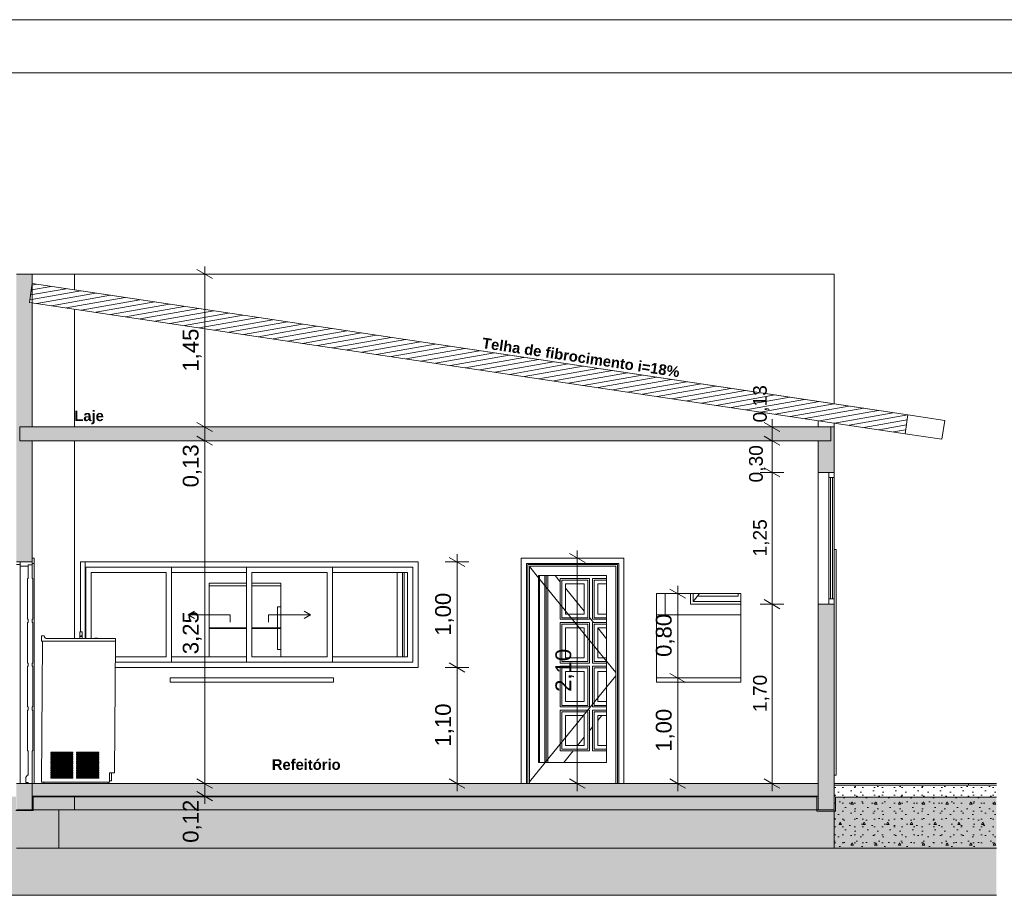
# Model space of a CAD drawing. Header units: millimetres. Extents: x 0 to 1357, y -1 to 841.
# Tile 31 of 43: x 413 to 600, y 675 to 841. Entities that reach past the tile are written whole.
import ezdxf
from ezdxf.xclip import XClip

# ---------------------------------------------------------------- set-up
doc = ezdxf.new("R2010")
doc.units = ezdxf.units.MM
doc.header["$MEASUREMENT"] = 0
doc.header["$XCLIPFRAME"] = 0
doc.linetypes.add('Wipeout_Contour', pattern=[1000, 0, -1000])
for name, color, linetype in [('Anotação - Geral.2D', 7, 'Continuous'), ('Cobertura.ARQ', 7, 'Continuous'), ('Cotas - Geral.2D', 7, 'Continuous'), ('Desenho 2D - Geral', 7, 'Continuous'), ('Desenho 2D - Geral.2D', 7, 'Continuous'), ('Interior - Mobiliário .ARQ', 7, 'Continuous'), ('Laje.ARQ', 7, 'Continuous'), ('Parede.ARQ', 7, 'Continuous')]:
    doc.layers.add(name, color=color, linetype=linetype)
doc.styles.add('GENERATED_STYLE_1', font='txt')
doc.styles.add('GENERATED_STYLE_2', font='txt')
pattern_1 = [(0, (-628.354, 696.1555), (0, 7.79423), [0.4875, -4.0125]), (0, (-626.104, 700.0526), (0, 7.79423), [0.4875, -4.0125]), (60, (-628.354, 696.1555), (-6.75, 3.897114), [0.4875, -4.0125]), (60, (-623.854, 696.1555), (-6.75, 3.897114), [0.4875, -4.0125]), (120, (-627.866, 696.1555), (6.75, 3.897114), [0.4875, -4.0125]), (120, (-623.366, 696.1555), (6.75, 3.897114), [0.4875, -4.0125]), (0, (-628.3538, 696.9055), (0, 1.5), [0, -1.5, 0, -2.25]), (45, (-627.6038, 696.9055), (-1.0606602, 1.0606602), [0, -1.125, 0, -1.875])]

# ---------------------------------------------------------------- blocks, each defined once
blk = doc.blocks.new('Desenho_7_7', base_point=(-628.35, 696.16))
at = {"layer": 'Parede.ARQ', "linetype": 'Continuous', "lineweight": 0}
for points in [[(412.7, 792.76), (412.7, 738.16), (415.7, 738.16), (415.7, 761.16), (413.32, 761.16), (413.32, 763.76), (415.7, 763.76), (415.7, 792.76)], [(564.71, 761.16), (564.71, 755.16), (567.71, 755.16), (567.71, 763.76), (567.12, 763.76), (567.12, 761.16)], [(564.71, 691.16), (567.71, 691.16), (567.71, 730.16), (564.71, 730.16)], [(412.7, 691.16), (415.7, 691.16), (415.7, 696.16), (412.7, 696.16)]]:
    blk.add_hatch(color=36, dxfattribs=at).paths.add_polyline_path(points)
at = {"layer": 'Cobertura.ARQ', "color": 8, "linetype": 'Continuous', "lineweight": 0}
blk.add_line((588.17, 761.44), (588.7, 765), dxfattribs=at)
at = {"layer": 'Cotas - Geral.2D', "color": 7, "linetype": 'Continuous', "lineweight": 0}
for p, q in [((449.88, 791.89), (446.88, 793.62)), ((448.38, 792.76), (448.38, 794.22)), ((450.63, 792.76), (446.13, 792.76)), ((558.2, 755.16), (553.7, 755.16)), ((554.45, 756.02), (557.45, 754.29)), ((555.95, 730.16), (555.95, 755.16)), ((496.23, 738.16), (496.23, 739.62)), ((520.53, 738.03), (517.53, 739.76)), ((519.03, 738.9), (519.03, 740.36)), ((498.48, 738.16), (493.98, 738.16)), ((497.73, 737.29), (494.73, 739.02)), ((496.23, 718.16), (496.23, 738.16)), ((521.28, 738.9), (516.78, 738.9)), ((540.32, 732.16), (535.82, 732.16)), ((539.57, 731.29), (536.57, 733.02)), ((538.07, 732.16), (538.07, 733.62)), ((538.07, 716.16), (538.07, 732.16)), ((558.2, 730.16), (553.7, 730.16)), ((554.45, 731.02), (557.45, 729.29)), ((494.73, 719.02), (497.73, 717.29)), ((498.48, 718.16), (493.98, 718.16)), ((536.57, 717.02), (539.57, 715.29)), ((540.32, 716.16), (535.82, 716.16))]:
    blk.add_line(p, q, dxfattribs=at)
at = {"layer": 'Desenho 2D - Geral', "color": 9, "linetype": 'Continuous', "lineweight": 0}
for p, q in [((415.85, 691.06), (412.6, 691.06)), ((68.63, 674.95), (598.48, 674.95))]:
    blk.add_line(p, q, dxfattribs=at)
at = {"layer": 'Interior - Mobiliário .ARQ', "color": 8, "linetype": 'Continuous', "lineweight": 0}
for p, q in [((449.2, 734.16), (456.34, 734.16)), ((449.2, 733.66), (449.2, 734.16)), ((449.2, 733.66), (456.34, 733.66)), ((449.2, 733.65), (449.2, 733.66)), ((457.34, 734.16), (462.8, 734.16)), ((457.34, 733.66), (462.8, 733.66)), ((462.8, 733.66), (462.8, 734.16)), ((462.8, 733.65), (462.8, 733.66)), ((456.34, 733.65), (449.2, 733.65)), ((449.2, 733.65), (449.2, 725.65)), ((462.8, 733.65), (457.34, 733.65)), ((462.8, 729.65), (462.8, 733.65)), ((462.8, 729.65), (462.2, 729.65)), ((462.2, 729.65), (462.2, 725.65)), ((462.8, 725.65), (462.8, 729.65)), ((424.73, 724.94), (424.73, 724.9)), ((424.73, 724.94), (425.18, 724.94)), ((424.73, 724.9), (424.73, 724.75)), ((424.73, 724.9), (425.18, 724.9)), ((424.73, 724.75), (424.73, 724.65)), ((424.73, 724.65), (424.73, 724.52)), ((424.73, 724.52), (424.73, 724.39)), ((424.73, 724.39), (424.73, 724.25)), ((425.18, 724.94), (425.18, 724.9)), ((425.18, 724.9), (425.18, 724.75)), ((425.18, 724.75), (425.18, 724.65)), ((425.18, 724.65), (425.18, 724.52)), ((425.18, 724.52), (425.18, 724.39)), ((425.18, 724.39), (425.18, 724.25)), ((449.2, 725.55), (449.2, 725.65)), ((449.2, 725.65), (456.34, 725.65)), ((456.34, 725.55), (449.2, 725.55)), ((449.2, 725.55), (449.2, 720.16)), ((457.34, 725.65), (462.2, 725.65)), ((462.2, 725.55), (457.34, 725.55)), ((462.2, 725.65), (462.8, 725.65)), ((462.8, 725.55), (462.2, 725.55)), ((462.2, 725.55), (462.2, 721.55)), ((462.8, 725.55), (462.8, 725.65)), ((462.8, 721.55), (462.8, 725.55)), ((417.96, 724.16), (417.45, 724.16)), ((417.45, 724.16), (417.45, 723.14)), ((417.45, 723.14), (431.45, 723.14)), ((417.98, 724.02), (417.96, 724.16)), ((417.96, 724.16), (417.96, 724.16)), ((418.03, 723.9), (417.98, 724.02)), ((418.11, 723.8), (418.03, 723.9)), ((418.21, 723.72), (418.11, 723.8)), ((418.34, 723.66), (418.21, 723.72)), ((418.47, 723.65), (418.34, 723.66)), ((418.47, 723.65), (431.45, 723.65)), ((424.73, 724.25), (424.73, 724.13)), ((424.73, 724.13), (424.73, 724.12)), ((424.73, 723.65), (424.73, 724.12)), ((424.73, 724.12), (424.75, 724.09)), ((424.75, 724.09), (424.79, 724.07)), ((424.79, 724.07), (424.85, 724.05)), ((424.85, 724.05), (424.92, 724.04)), ((424.87, 724.1), (424.92, 724.17)), ((424.87, 724.1), (424.87, 724.09)), ((424.87, 724.09), (424.87, 724.08)), ((424.87, 724.08), (424.89, 724.07)), ((424.89, 724.07), (424.91, 724.06)), ((424.92, 724.17), (424.91, 724.16)), ((424.91, 724.16), (424.92, 724.16)), ((424.91, 724.06), (424.94, 724.06)), ((424.94, 724.18), (424.92, 724.17)), ((424.92, 724.17), (424.92, 724.17)), ((424.92, 724.16), (424.92, 724.15)), ((424.92, 724.15), (424.94, 724.15)), ((424.92, 724.04), (425, 724.04)), ((424.95, 724.18), (424.94, 724.18)), ((424.94, 724.15), (424.95, 724.15)), ((424.94, 724.06), (424.97, 724.06)), ((424.97, 724.18), (424.95, 724.18)), ((424.95, 724.15), (424.97, 724.15)), ((424.98, 724.18), (424.97, 724.18)), ((424.97, 724.15), (424.98, 724.15)), ((424.97, 724.06), (425, 724.06)), ((424.99, 724.17), (424.98, 724.18)), ((424.98, 724.15), (424.99, 724.15)), ((425, 724.17), (424.99, 724.17)), ((424.99, 724.15), (425, 724.16)), ((425, 724.16), (425, 724.17)), ((425.04, 724.1), (425, 724.17)), ((425, 724.16), (425, 724.16)), ((425, 724.06), (425.03, 724.07)), ((425, 724.04), (425.07, 724.05)), ((425.03, 724.07), (425.04, 724.08)), ((425.05, 724.09), (425.04, 724.1)), ((425.04, 724.08), (425.05, 724.09)), ((425.07, 724.05), (425.13, 724.07)), ((425.13, 724.07), (425.17, 724.09)), ((425.17, 724.09), (425.18, 724.12)), ((425.18, 724.25), (425.18, 724.13)), ((425.18, 724.13), (425.18, 724.12)), ((425.18, 723.65), (425.18, 724.12)), ((427.57, 723.73), (427.58, 723.73)), ((427.57, 723.65), (427.57, 723.73)), ((427.58, 723.73), (427.6, 723.73)), ((427.6, 723.73), (427.64, 723.73)), ((427.64, 723.73), (427.7, 723.73)), ((427.7, 723.73), (427.76, 723.73)), ((427.76, 723.73), (427.82, 723.73)), ((427.82, 723.73), (427.89, 723.73)), ((427.89, 723.73), (427.95, 723.73)), ((427.95, 723.73), (428, 723.73)), ((428, 723.73), (428.04, 723.73)), ((428.04, 723.73), (428.07, 723.73)), ((428.07, 723.73), (428.08, 723.73)), ((428.08, 723.65), (428.08, 723.73)), ((431.28, 698.19), (431.45, 723.14)), ((431.45, 723.14), (431.45, 723.65)), ((462.2, 721.55), (462.8, 721.55)), ((462.8, 720.16), (462.8, 721.55)), ((423.4, 702.08), (419.2, 702.08)), ((419.2, 702.08), (419.2, 701.91)), ((423.4, 701.91), (423.4, 702.08)), ((428.3, 702.08), (424.1, 702.08)), ((424.1, 702.08), (424.1, 701.91)), ((428.3, 701.91), (428.3, 702.08)), ((419.2, 701.91), (423.4, 701.91)), ((423.4, 701.74), (419.2, 701.74)), ((419.2, 701.74), (419.2, 701.57)), ((419.2, 701.57), (423.4, 701.57)), ((423.4, 701.4), (419.2, 701.4)), ((419.2, 701.4), (419.2, 701.24)), ((419.2, 701.24), (423.4, 701.24)), ((423.4, 701.07), (419.2, 701.07)), ((419.2, 701.07), (419.2, 700.9)), ((419.2, 700.9), (423.4, 700.9)), ((423.4, 700.73), (419.2, 700.73)), ((419.2, 700.73), (419.2, 700.56)), ((419.2, 700.56), (423.4, 700.56)), ((423.4, 700.39), (419.2, 700.39)), ((419.2, 700.39), (419.2, 700.22)), ((419.2, 700.22), (423.4, 700.22)), ((423.4, 700.05), (419.2, 700.05)), ((419.2, 700.05), (419.2, 699.88)), ((423.4, 701.57), (423.4, 701.74)), ((423.4, 701.24), (423.4, 701.4)), ((423.4, 700.9), (423.4, 701.07)), ((423.4, 700.56), (423.4, 700.73)), ((423.4, 700.22), (423.4, 700.39)), ((423.4, 699.88), (423.4, 700.05)), ((424.1, 701.91), (428.3, 701.91)), ((428.3, 701.74), (424.1, 701.74)), ((424.1, 701.74), (424.1, 701.57)), ((424.1, 701.57), (428.3, 701.57)), ((428.3, 701.4), (424.1, 701.4)), ((424.1, 701.4), (424.1, 701.24)), ((424.1, 701.24), (428.3, 701.24)), ((428.3, 701.07), (424.1, 701.07)), ((424.1, 701.07), (424.1, 700.9)), ((424.1, 700.9), (428.3, 700.9)), ((428.3, 700.73), (424.1, 700.73)), ((424.1, 700.73), (424.1, 700.56)), ((424.1, 700.56), (428.3, 700.56)), ((428.3, 700.39), (424.1, 700.39)), ((424.1, 700.39), (424.1, 700.22)), ((424.1, 700.22), (428.3, 700.22)), ((428.3, 700.05), (424.1, 700.05)), ((424.1, 700.05), (424.1, 699.88)), ((428.3, 701.57), (428.3, 701.74)), ((428.3, 701.24), (428.3, 701.4)), ((428.3, 700.9), (428.3, 701.07)), ((428.3, 700.56), (428.3, 700.73)), ((428.3, 700.22), (428.3, 700.39)), ((428.3, 699.88), (428.3, 700.05)), ((419.2, 699.88), (423.4, 699.88)), ((423.4, 699.71), (419.2, 699.71)), ((419.2, 699.71), (419.2, 699.54)), ((419.2, 699.54), (423.4, 699.54)), ((423.4, 699.37), (419.2, 699.37)), ((419.2, 699.37), (419.2, 699.2)), ((419.2, 699.2), (423.4, 699.2)), ((423.4, 699.03), (419.2, 699.03)), ((419.2, 699.03), (419.2, 698.86)), ((419.2, 698.86), (423.4, 698.86)), ((423.4, 698.7), (419.2, 698.7)), ((419.2, 698.7), (419.2, 698.53)), ((419.2, 698.53), (423.4, 698.53)), ((423.4, 698.36), (419.2, 698.36)), ((419.2, 698.36), (419.2, 698.19)), ((419.2, 698.19), (423.4, 698.19)), ((423.4, 699.54), (423.4, 699.71)), ((423.4, 699.2), (423.4, 699.37)), ((423.4, 698.86), (423.4, 699.03)), ((423.4, 698.53), (423.4, 698.7)), ((423.4, 698.19), (423.4, 698.36)), ((424.1, 699.88), (428.3, 699.88)), ((428.3, 699.71), (424.1, 699.71)), ((424.1, 699.71), (424.1, 699.54)), ((424.1, 699.54), (428.3, 699.54)), ((428.3, 699.37), (424.1, 699.37)), ((424.1, 699.37), (424.1, 699.2)), ((424.1, 699.2), (428.3, 699.2)), ((428.3, 699.03), (424.1, 699.03)), ((424.1, 699.03), (424.1, 698.86)), ((424.1, 698.86), (428.3, 698.86)), ((428.3, 698.7), (424.1, 698.7)), ((424.1, 698.7), (424.1, 698.53)), ((424.1, 698.53), (428.3, 698.53)), ((428.3, 698.36), (424.1, 698.36)), ((424.1, 698.36), (424.1, 698.19)), ((424.1, 698.19), (428.3, 698.19)), ((428.3, 699.54), (428.3, 699.71)), ((428.3, 699.2), (428.3, 699.37)), ((428.3, 698.86), (428.3, 699.03)), ((428.3, 698.53), (428.3, 698.7)), ((428.3, 698.19), (428.3, 698.36)), ((430.35, 698.19), (431.28, 698.19)), ((423.4, 698.02), (419.2, 698.02)), ((419.2, 698.02), (419.2, 697.85)), ((419.2, 697.85), (423.4, 697.85)), ((423.4, 697.68), (419.2, 697.68)), ((419.2, 697.68), (419.2, 697.51)), ((419.2, 697.51), (423.4, 697.51)), ((423.4, 697.34), (419.2, 697.34)), ((419.2, 697.34), (419.2, 697.17)), ((419.2, 697.17), (423.4, 697.17)), ((423.4, 697.85), (423.4, 698.02)), ((423.4, 697.51), (423.4, 697.68)), ((423.4, 697.17), (423.4, 697.34)), ((428.3, 698.02), (424.1, 698.02)), ((424.1, 698.02), (424.1, 697.85)), ((424.1, 697.85), (428.3, 697.85)), ((428.3, 697.68), (424.1, 697.68)), ((424.1, 697.68), (424.1, 697.51)), ((424.1, 697.51), (428.3, 697.51)), ((428.3, 697.34), (424.1, 697.34)), ((424.1, 697.34), (424.1, 697.17)), ((424.1, 697.17), (428.3, 697.17)), ((428.3, 697.85), (428.3, 698.02)), ((428.3, 697.51), (428.3, 697.68)), ((428.3, 697.17), (428.3, 697.34))]:
    blk.add_line(p, q, dxfattribs=at)
at = {"layer": 'Laje.ARQ', "color": 8, "linetype": 'Continuous', "lineweight": 0}
for p, q in [((441.84, 716.16), (472.78, 716.16)), ((441.84, 715.36), (441.84, 716.16)), ((441.84, 715.36), (472.78, 715.36)), ((472.78, 715.36), (472.78, 716.16)), ((534.06, 716.16), (550.06, 716.16)), ((534.06, 715.36), (534.06, 716.16)), ((534.06, 715.36), (550.06, 715.36)), ((550.06, 715.36), (550.06, 716.16)), ((420.7, 683.86), (420.7, 691.16)), ((412.7, 683.86), (420.7, 683.86))]:
    blk.add_line(p, q, dxfattribs=at)
at = {"layer": 'Parede.ARQ', "color": 7, "linetype": 'Continuous', "lineweight": 0}
for p, q in [((415.7, 792.76), (412.7, 792.76)), ((566.71, 755.16), (564.71, 755.16)), ((566.71, 755.16), (566.71, 754.16)), ((567.71, 755.16), (566.71, 755.16)), ((567.71, 755.16), (567.71, 754.16)), ((567.71, 754.16), (566.71, 754.16)), ((567.01, 754.16), (567.01, 731.16)), ((567.41, 731.16), (567.41, 754.16)), ((413.4, 738.16), (412.7, 738.16)), ((413.4, 737.66), (412.7, 737.66)), ((415.7, 738.16), (413.4, 738.16)), ((414.9, 737.6), (414.9, 737.36)), ((415.7, 737.6), (414.9, 737.6)), ((416.08, 738.9), (415.7, 738.9)), ((416.08, 737.9), (415.7, 737.9)), ((415.7, 737.6), (415.7, 735)), ((416.08, 738.9), (416.08, 737.9)), ((414.9, 737.36), (413.4, 737.36)), ((414.9, 737.36), (414.9, 735)), ((414.8, 735), (414.8, 727.29)), ((414.9, 735), (414.8, 735)), ((415.8, 735), (415.7, 735)), ((415.8, 735), (415.8, 727.29)), ((566.71, 730.16), (564.71, 730.16)), ((566.71, 731.16), (566.71, 730.16)), ((567.71, 731.16), (566.71, 731.16)), ((567.71, 730.16), (566.71, 730.16)), ((567.71, 731.16), (567.71, 730.16)), ((414.9, 727.29), (414.8, 727.29)), ((414.8, 726.69), (414.8, 718.98)), ((414.9, 726.69), (414.8, 726.69)), ((414.9, 727.29), (414.9, 726.69)), ((415.7, 727.29), (415.7, 726.69)), ((415.8, 727.29), (415.7, 727.29)), ((415.8, 726.69), (415.7, 726.69)), ((415.8, 726.69), (415.8, 718.98)), ((414.9, 718.98), (414.8, 718.98)), ((414.9, 718.98), (414.9, 718.38)), ((415.7, 718.98), (415.7, 718.38)), ((415.8, 718.98), (415.7, 718.98)), ((414.8, 718.38), (414.8, 710.67)), ((414.9, 718.38), (414.8, 718.38)), ((415.8, 718.38), (415.7, 718.38)), ((415.8, 718.38), (415.8, 710.67)), ((414.9, 710.67), (414.8, 710.67)), ((414.8, 710.07), (414.8, 702.36)), ((414.9, 710.07), (414.8, 710.07)), ((414.9, 710.67), (414.9, 710.07)), ((415.7, 710.67), (415.7, 710.07)), ((415.8, 710.67), (415.7, 710.67)), ((415.8, 710.07), (415.7, 710.07)), ((415.8, 710.07), (415.8, 702.36)), ((414.9, 702.36), (414.8, 702.36)), ((414.9, 702.36), (414.9, 697.76)), ((415.8, 702.36), (415.7, 702.36)), ((414.8, 697.76), (414.5, 697.36)), ((414.5, 697.36), (414.5, 696.36)), ((414.9, 697.76), (414.8, 697.76)), ((415.7, 691.16), (412.7, 691.16))]:
    blk.add_line(p, q, dxfattribs=at)
at = {"layer": 'Parede.ARQ', "color": 8, "linetype": 'Continuous', "lineweight": 0}
for p, q in [((415.7, 792.76), (420.7, 792.76)), ((420.7, 792.76), (423.7, 792.76)), ((423.7, 792.76), (567.71, 792.76)), ((564.71, 730.16), (564.71, 755.16)), ((566.71, 731.16), (566.71, 754.16)), ((567.71, 731.16), (567.71, 754.16)), ((568.09, 740.5), (567.71, 740.5)), ((568.09, 697.76), (568.09, 740.5)), ((415.7, 737.6), (415.7, 735)), ((488.84, 738.16), (424.84, 738.16)), ((424.84, 738.16), (424.84, 737.16)), ((425.7, 738.16), (425.7, 723.65)), ((488.84, 737.16), (488.84, 738.16)), ((508.4, 738.9), (527.88, 738.9)), ((526.88, 737.9), (509.4, 737.9)), ((526.64, 737.66), (509.64, 737.66)), ((413.4, 737.36), (413.4, 696.16)), ((414.9, 737.25), (414.9, 735)), ((424.84, 737.16), (424.84, 724.94)), ((425.84, 737.16), (425.84, 736.16)), ((442.09, 737.16), (425.84, 737.16)), ((425.84, 736.16), (425.84, 723.65)), ((426.84, 723.65), (426.84, 736.16)), ((426.84, 736.16), (441.09, 736.16)), ((441.09, 736.16), (441.09, 720.16)), ((442.09, 736.16), (442.09, 737.16)), ((442.09, 737.16), (456.34, 737.16)), ((442.09, 720.16), (442.09, 736.16)), ((442.09, 736.16), (456.34, 736.16)), ((456.34, 737.16), (456.34, 736.16)), ((472.59, 737.16), (456.34, 737.16)), ((456.34, 736.16), (456.34, 720.16)), ((457.34, 720.16), (457.34, 736.16)), ((457.34, 736.16), (471.59, 736.16)), ((471.59, 736.16), (471.59, 720.16)), ((472.59, 736.16), (472.59, 737.16)), ((472.59, 737.16), (487.84, 737.16)), ((472.59, 720.16), (472.59, 736.16)), ((472.59, 736.16), (486.84, 736.16)), ((484.9, 736.16), (484.9, 720.16)), ((485.9, 720.16), (485.9, 736.16)), ((486.2, 720.16), (486.2, 736.16)), ((486.84, 736.16), (486.84, 720.16)), ((487.84, 737.16), (487.84, 719.16)), ((488.84, 719.16), (488.84, 737.16)), ((526.34, 737.36), (509.94, 737.36)), ((509.94, 737.3), (511.7, 735.14)), ((511.7, 700.16), (511.7, 735.6)), ((511.7, 735.6), (524.58, 735.6)), ((511.89, 700.16), (511.89, 735.6)), ((512.89, 735.6), (512.89, 700.16)), ((513.13, 735.6), (513.13, 700.16)), ((513.43, 735.6), (513.43, 700.16)), ((514.82, 735.6), (515.79, 734.4)), ((524.58, 735.6), (524.58, 700.16)), ((511.7, 735.14), (524.58, 719.33)), ((521.33, 735), (515.79, 735)), ((515.79, 735), (515.79, 727.29)), ((516.09, 727.59), (516.09, 734.7)), ((516.09, 734.7), (521.03, 734.7)), ((516.79, 728.29), (516.79, 734)), ((516.79, 734), (520.33, 734)), ((520.33, 734), (520.33, 728.29)), ((521.03, 734.7), (521.03, 727.59)), ((521.33, 727.29), (521.33, 735)), ((524.58, 735), (521.93, 735)), ((521.93, 735), (521.93, 727.29)), ((522.23, 727.59), (522.23, 734.7)), ((522.23, 734.7), (524.58, 734.7)), ((522.93, 728.29), (522.93, 734)), ((522.93, 734), (524.58, 734)), ((516.79, 733.18), (520.33, 728.83)), ((534.06, 732.16), (550.06, 732.16)), ((534.06, 716.16), (534.06, 732.16)), ((535.7, 732.16), (535.7, 728.16)), ((540.52, 731.16), (540.52, 732.16)), ((541.02, 731.66), (541.02, 732.16)), ((541.02, 730.66), (542.02, 731.92)), ((542.02, 732.16), (542.02, 731.66)), ((542.02, 731.92), (542.21, 732.16)), ((549.52, 731.66), (549.52, 732.16)), ((550.06, 732.16), (550.06, 716.16)), ((540.52, 730.16), (540.52, 731.16)), ((550.06, 730.16), (540.52, 730.16)), ((541.02, 730.66), (541.02, 731.66)), ((550.06, 730.66), (541.02, 730.66)), ((542.02, 731.66), (549.52, 731.66)), ((445.22, 728.16), (446.43, 728.86)), ((453.22, 728.16), (445.22, 728.16)), ((445.22, 728.16), (446.43, 727.46)), ((453.22, 728.16), (453.22, 726.76)), ((460.47, 728.16), (468.47, 728.16)), ((460.47, 728.16), (460.47, 726.76)), ((468.47, 728.16), (467.25, 728.86)), ((468.47, 728.16), (467.25, 727.46)), ((520.33, 728.29), (516.79, 728.29)), ((524.58, 728.29), (522.93, 728.29)), ((534.06, 728.16), (550.06, 728.16)), ((414.9, 727.29), (414.9, 726.69)), ((415.7, 727.29), (415.7, 726.69)), ((515.79, 727.29), (521.33, 727.29)), ((521.33, 726.69), (515.79, 726.69)), ((515.79, 726.69), (515.79, 718.98)), ((521.03, 727.59), (516.09, 727.59)), ((516.09, 719.28), (516.09, 726.39)), ((516.09, 726.39), (521.03, 726.39)), ((521.03, 726.39), (521.03, 719.28)), ((521.33, 727.6), (522.08, 726.69)), ((521.33, 718.98), (521.33, 726.69)), ((521.93, 727.29), (524.58, 727.29)), ((524.58, 726.69), (521.93, 726.69)), ((521.93, 726.69), (521.93, 718.98)), ((524.58, 727.59), (522.23, 727.59)), ((522.23, 719.28), (522.23, 726.39)), ((522.23, 726.39), (524.58, 726.39)), ((516.79, 719.98), (516.79, 725.69)), ((516.79, 725.69), (520.33, 725.69)), ((520.33, 725.69), (520.33, 719.98)), ((522.93, 719.98), (522.93, 725.69)), ((522.93, 725.69), (524.58, 725.69)), ((522.93, 725.64), (524.58, 723.61)), ((414.9, 718.98), (414.9, 718.38)), ((415.7, 718.98), (415.7, 718.38)), ((431.42, 719.16), (442.09, 719.16)), ((441.09, 720.16), (431.43, 720.16)), ((442.09, 719.16), (442.09, 720.16)), ((456.34, 720.16), (442.09, 720.16)), ((456.34, 719.16), (442.09, 719.16)), ((456.34, 720.16), (456.34, 719.16)), ((456.34, 719.16), (472.59, 719.16)), ((471.59, 720.16), (457.34, 720.16)), ((472.59, 719.16), (472.59, 720.16)), ((486.84, 720.16), (472.59, 720.16)), ((487.84, 719.16), (472.59, 719.16)), ((488.84, 718.16), (488.84, 719.16)), ((515.79, 718.98), (521.33, 718.98)), ((521.03, 719.28), (516.09, 719.28)), ((520.33, 719.98), (516.79, 719.98)), ((521.93, 718.98), (524.58, 718.98)), ((524.58, 719.28), (522.23, 719.28)), ((524.58, 719.98), (522.93, 719.98)), ((524.58, 719.33), (526.34, 717.17)), ((431.42, 718.16), (488.84, 718.16)), ((521.33, 718.38), (515.79, 718.38)), ((515.79, 718.38), (515.79, 710.67)), ((516.09, 710.97), (516.09, 718.08)), ((516.09, 718.08), (521.03, 718.08)), ((516.79, 711.67), (516.79, 717.38)), ((516.79, 717.38), (520.33, 717.38)), ((520.33, 717.38), (520.33, 711.67)), ((521.03, 718.08), (521.03, 710.97)), ((521.33, 710.67), (521.33, 718.38)), ((524.58, 718.38), (521.93, 718.38)), ((521.93, 718.38), (521.93, 710.67)), ((522.23, 710.97), (522.23, 718.08)), ((522.23, 718.08), (524.58, 718.08)), ((522.93, 711.67), (522.93, 717.38)), ((522.93, 717.38), (524.58, 717.38)), ((524.58, 714.42), (526.34, 716.58)), ((512.96, 700.16), (524.58, 714.42)), ((520.33, 711.67), (516.79, 711.67)), ((524.58, 711.67), (522.93, 711.67)), ((414.9, 710.07), (414.9, 710.67)), ((415.7, 710.07), (415.7, 710.67)), ((515.79, 710.67), (521.33, 710.67)), ((521.33, 710.07), (515.79, 710.07)), ((515.79, 710.07), (515.79, 702.36)), ((521.03, 710.97), (516.09, 710.97)), ((516.09, 702.66), (516.09, 709.77)), ((516.09, 709.77), (521.03, 709.77)), ((521.03, 709.77), (521.03, 702.66)), ((521.33, 702.36), (521.33, 710.07)), ((521.93, 710.67), (524.58, 710.67)), ((524.58, 710.07), (521.93, 710.07)), ((521.93, 710.07), (521.93, 702.36)), ((524.58, 710.97), (522.23, 710.97)), ((522.23, 702.66), (522.23, 709.77)), ((522.23, 709.77), (524.58, 709.77)), ((524.52, 710.07), (524.58, 710.14)), ((516.79, 703.36), (516.79, 709.07)), ((516.79, 709.07), (520.33, 709.07)), ((520.33, 709.07), (520.33, 703.36)), ((522.93, 708.11), (523.71, 709.07)), ((522.93, 703.36), (522.93, 709.07)), ((522.93, 709.07), (524.58, 709.07)), ((521.33, 706.15), (521.93, 706.88)), ((519.06, 703.36), (520.33, 704.92)), ((414.9, 697.76), (414.9, 702.36)), ((515.79, 702.36), (521.33, 702.36)), ((521.03, 702.66), (516.09, 702.66)), ((516.45, 700.16), (518.24, 702.36)), ((520.33, 703.36), (516.79, 703.36)), ((521.93, 702.36), (524.58, 702.36)), ((524.58, 702.66), (522.23, 702.66)), ((524.58, 703.36), (522.93, 703.36)), ((524.58, 700.16), (511.7, 700.16)), ((568.09, 697.76), (567.71, 697.76)), ((415.7, 691.16), (420.7, 691.16)), ((423.7, 691.16), (420.7, 691.16)), ((423.7, 691.16), (425.7, 691.16)), ((425.7, 691.16), (564.71, 691.16))]:
    blk.add_line(p, q, dxfattribs=at)
at = {"layer": 'Parede.ARQ', "color": 7, "linetype": 'Continuous', "lineweight": 0, "flags": 128}
for points in [[(413.4, 738.16), (413.4, 737.66), (413.4, 737.36)], [(415.7, 738.16), (415.7, 737.9), (415.7, 737.6)]]:
    blk.add_lwpolyline(points, dxfattribs=at)
at = {"layer": 'Anotação - Geral.2D', "color": 7, "linetype": 'Continuous', "lineweight": 0, "insert": (467.63, 700.74), "char_height": 2, "attachment_point": 2, "style": 'GENERATED_STYLE_2'}
blk.add_mtext('\\A1;{\\pqc;\\fArial|b1|i0|c0|p38;Refeitório}', dxfattribs=at)
at = {"layer": 'Cotas - Geral.2D', "color": 7, "linetype": 'Continuous', "lineweight": 0, "attachment_point": 7, "rotation": 90, "style": 'GENERATED_STYLE_1'}
for s, insert, char_height, width in [('\\A1;{\\pql;\\fArial|b0|i0|c0|p38;0,13}', (447.78, 752.31), 3, 7.9817), ('\\A1;{\\pql;\\fArial|b0|i0|c0|p38;0,30}', (554.68, 753.24), 2.6, 6.9175), ('\\A1;{\\pql;\\fArial|b0|i0|c0|p38;1,25}', (555.43, 739.2), 2.6, 6.9175), ('\\A1;{\\pql;\\fArial|b0|i0|c0|p38;1,00}', (495.63, 724.16), 3, 7.9817), ('\\A1;{\\pql;\\fArial|b0|i0|c0|p38;3,25}', (447.78, 720.67), 3, 7.9817), ('\\A1;{\\pql;\\fArial|b0|i0|c0|p38;0,80}', (537.47, 720.16), 3, 7.9817), ('\\A1;{\\pql;\\fArial|b0|i0|c0|p38;2,10}', (518.43, 713.53), 3, 7.9817), ('\\A1;{\\pql;\\fArial|b0|i0|c0|p38;1,70}', (555.43, 709.7), 2.6, 6.9175), ('\\A1;{\\pql;\\fArial|b0|i0|c0|p38;1,10}', (495.63, 703.16), 3, 7.9817), ('\\A1;{\\pql;\\fArial|b0|i0|c0|p38;1,00}', (537.47, 702.16), 3, 7.9817), ('\\A1;{\\pql;\\fArial|b0|i0|c0|p38;0,12}', (447.78, 684.91), 3, 7.9817)]:
    blk.add_mtext(s, dxfattribs=dict(at, insert=insert, char_height=char_height, width=width))
at = {"color": 254, "linetype": 'Wipeout_Contour', "lineweight": 0, "ltscale": 3634.963527}
blk.add_wipeout([(413.32, 761.16), (567.12, 761.16), (567.12, 763.76), (413.32, 763.76)], dxfattribs=at).dxf.layer = 'Laje.ARQ'
at = {"color": 254, "linetype": 'Wipeout_Contour', "lineweight": 0, "ltscale": 3410.441503}
blk.add_wipeout([(564.71, 693.76), (564.71, 696.16), (415.7, 696.16), (415.7, 693.76)], dxfattribs=at).dxf.layer = 'Laje.ARQ'
at = {"color": 254, "linetype": 'Wipeout_Contour', "lineweight": 0, "ltscale": 3613.406591}
blk.add_wipeout([(567.71, 683.86), (598.48, 683.86), (598.48, 695.86), (567.71, 695.86)], dxfattribs=at).dxf.layer = 'Laje.ARQ'
at = {"layer": 'Desenho 2D - Geral', "linetype": 'Continuous', "lineweight": 0}
h = blk.add_hatch(dxfattribs=at)
h.set_pattern_fill('Terra_0007', color=52, style=0, pattern_type=2)
h.set_pattern_definition([(45, (-628.354, 696.1555), (-2.757716, 2.757716), []), (45, (-629.273, 697.075), (-5.515433, 5.515433), []), (45, (-630.192, 697.994), (-5.515433, 5.515433), []), (135, (-631.1115, 698.9132), (0.9192388, 0.9192388), [3.9, -3.9])])
h.paths.add_polyline_path([(42.65, 674.95), (68.63, 674.95), (598.48, 674.95), (598.48, 693.56), (567.95, 693.56), (567.95, 690.89), (564.47, 690.89), (564.47, 693.62), (415.85, 693.62), (415.85, 691.06), (412.6, 691.06), (412.6, 693.65), (222.78, 693.65), (222.78, 691.06), (219.61, 691.06), (219.61, 693.7), (71.94, 693.7), (71.94, 691.06), (68.83, 691.06), (68.83, 693.71), (42.65, 693.71)])
at = {"layer": 'Laje.ARQ', "linetype": 'Continuous', "lineweight": 0}
h = blk.add_hatch(dxfattribs=at)
h.set_pattern_fill('Concreto_Celular_0007', color=83, style=0, pattern_type=2)
h.set_pattern_definition(pattern_1)
h.paths.add_polyline_path([(413.32, 761.16), (567.12, 761.16), (567.12, 763.76), (413.32, 763.76)])
h = blk.add_hatch(dxfattribs=at)
h.set_pattern_fill('Concreto_Celular_0007', color=83, style=0, pattern_type=2)
h.set_pattern_definition(pattern_1)
h.paths.add_polyline_path([(564.71, 693.76), (564.71, 696.16), (415.7, 696.16), (415.7, 693.76)])
h = blk.add_hatch(dxfattribs=at)
h.set_pattern_fill('Concreto_Celular_0007', color=83, style=0, pattern_type=2)
h.set_pattern_definition(pattern_1)
h.paths.add_polyline_path([(567.71, 683.86), (598.48, 683.86), (598.48, 695.86), (567.71, 695.86)])
at = {"layer": 'Cobertura.ARQ', "color": 8, "linetype": 'Continuous', "lineweight": 0}
for p in [(567.71, 696.17), (593.21, 695.86)]:
    blk.add_line(p, (593.21, 696.17), dxfattribs=at)
at = {"layer": 'Cotas - Geral.2D', "color": 7, "linetype": 'Continuous', "lineweight": 0}
for p, q in [((450.63, 761.16), (446.13, 761.16)), ((448.38, 696.16), (448.38, 761.16)), ((558.2, 761.16), (553.7, 761.16)), ((555.95, 755.16), (555.95, 761.16)), ((519.03, 696.16), (519.03, 738.9)), ((555.95, 696.16), (555.95, 730.16)), ((496.23, 696.16), (496.23, 718.16)), ((538.07, 696.16), (538.07, 716.16)), ((446.88, 697.02), (449.88, 695.29)), ((494.73, 697.02), (497.73, 695.29)), ((517.53, 697.02), (520.53, 695.29)), ((536.57, 697.02), (539.57, 695.29)), ((554.45, 697.02), (557.45, 695.29)), ((450.63, 696.16), (446.13, 696.16)), ((446.88, 694.62), (449.88, 692.89)), ((448.38, 693.76), (448.38, 696.16)), ((498.48, 696.16), (493.98, 696.16)), ((496.23, 694.69), (496.23, 696.16)), ((521.28, 696.16), (516.78, 696.16)), ((519.03, 694.69), (519.03, 696.16)), ((540.32, 696.16), (535.82, 696.16)), ((538.07, 694.69), (538.07, 696.16)), ((558.2, 696.16), (553.7, 696.16)), ((555.95, 694.69), (555.95, 696.16)), ((450.63, 693.76), (446.13, 693.76)), ((448.38, 692.29), (448.38, 693.76))]:
    blk.add_line(p, q, dxfattribs=at)
at = {"layer": 'Desenho 2D - Geral', "color": 9, "linetype": 'Continuous', "lineweight": 0}
for p, q in [((564.47, 693.62), (415.85, 693.62)), ((415.85, 693.62), (415.85, 691.06)), ((564.47, 690.89), (564.47, 693.62)), ((598.48, 693.56), (567.95, 693.56)), ((567.95, 693.56), (567.95, 690.89)), ((567.95, 690.89), (564.47, 690.89))]:
    blk.add_line(p, q, dxfattribs=at)
at = {"layer": 'Interior - Mobiliário .ARQ', "color": 8, "linetype": 'Continuous', "lineweight": 0}
for p, q in [((417.62, 723.14), (417.45, 696.41)), ((430.35, 696.41), (430.35, 698.19)), ((430.7, 696.66), (430.7, 698.19)), ((417.45, 696.41), (430.35, 696.41)), ((417.87, 696.41), (417.87, 696.16)), ((430.09, 696.16), (430.09, 696.41)), ((430.35, 696.66), (430.7, 696.66))]:
    blk.add_line(p, q, dxfattribs=at)
at = {"layer": 'Laje.ARQ', "color": 7, "linetype": 'Continuous', "lineweight": 0}
for p, q in [((415.7, 761.16), (413.32, 761.16)), ((564.71, 761.16), (415.7, 761.16)), ((567.12, 761.16), (564.71, 761.16)), ((564.71, 696.16), (415.7, 696.16)), ((598.48, 695.86), (567.71, 695.86)), ((564.71, 693.76), (415.7, 693.76)), ((567.71, 691.16), (567.71, 683.86)), ((598.48, 683.86), (567.71, 683.86))]:
    blk.add_line(p, q, dxfattribs=at)
at = {"layer": 'Laje.ARQ', "color": 8, "linetype": 'Continuous', "lineweight": 0}
for p, q in [((593.21, 696.16), (598.48, 696.16)), ((420.7, 683.86), (567.71, 683.86))]:
    blk.add_line(p, q, dxfattribs=at)
at = {"layer": 'Parede.ARQ', "color": 7, "linetype": 'Continuous', "lineweight": 0}
for p, q in [((413.32, 763.76), (413.32, 761.16)), ((564.71, 761.16), (564.71, 755.16)), ((564.71, 730.16), (564.71, 696.16)), ((567.71, 730.16), (567.71, 695.86)), ((415.7, 702.36), (415.7, 696.16)), ((414.9, 696.36), (414.5, 696.36)), ((414.9, 696.36), (414.9, 696.16)), ((415.7, 696.16), (415.7, 693.76)), ((564.71, 696.16), (564.71, 693.76)), ((567.71, 695.86), (567.71, 691.16)), ((415.7, 693.76), (415.7, 691.16)), ((564.71, 693.76), (564.71, 691.16)), ((567.71, 691.16), (564.71, 691.16))]:
    blk.add_line(p, q, dxfattribs=at)
at = {"layer": 'Parede.ARQ', "color": 8, "linetype": 'Continuous', "lineweight": 0}
for p, q in [((423.7, 761.16), (423.7, 723.65)), ((416.08, 737.9), (416.08, 696.16)), ((508.4, 696.16), (508.4, 738.9)), ((509.4, 737.9), (509.4, 696.16)), ((509.64, 737.66), (509.64, 696.16)), ((526.64, 696.16), (526.64, 737.66)), ((526.88, 696.16), (526.88, 737.9)), ((527.88, 738.9), (527.88, 696.16)), ((509.94, 737.36), (509.94, 696.16)), ((526.34, 696.16), (526.34, 737.36)), ((415.7, 696.16), (415.7, 702.36)), ((509.94, 696.45), (512.96, 700.16)), ((423.7, 693.76), (423.7, 691.16))]:
    blk.add_line(p, q, dxfattribs=at)
at = {"layer": 'Parede.ARQ', "color": 7, "linetype": 'Continuous', "lineweight": 0, "flags": 128}
for points in [[(415.7, 761.16), (415.7, 738.9), (415.7, 738.16)], [(415.7, 696.16), (414.9, 696.16), (412.7, 696.16)]]:
    blk.add_lwpolyline(points, dxfattribs=at)
at = {"color": 254, "linetype": 'Wipeout_Contour', "lineweight": 0, "ltscale": 3704.247349}
blk.add_wipeout([(415.17, 787.39), (581.17, 762.49), (581.7, 766.05), (415.7, 790.95)], dxfattribs=at).dxf.layer = 'Cobertura.ARQ'
at = {"layer": 'Cobertura.ARQ', "linetype": 'Continuous', "lineweight": 0}
h = blk.add_hatch(dxfattribs=at)
h.set_pattern_fill('Madeira_0007', color=252, style=0, pattern_type=2)
h.set_pattern_definition([(10, (-628.3538, 696.1555), (-0.15628336, 0.88632695), [])])
h.paths.add_polyline_path([(415.17, 787.39), (581.17, 762.49), (581.7, 766.05), (415.7, 790.95)])
at = {"layer": 'Cobertura.ARQ', "color": 7, "linetype": 'Continuous', "lineweight": 0}
for p, q in [((415.7, 790.95), (415.17, 787.39)), ((415.7, 790.95), (581.7, 766.05)), ((415.17, 787.39), (581.17, 762.49)), ((581.7, 766.05), (581.17, 762.49))]:
    blk.add_line(p, q, dxfattribs=at)
at = {"layer": 'Cobertura.ARQ', "color": 8, "linetype": 'Continuous', "lineweight": 0}
for p, q in [((567.71, 768.15), (423.7, 789.75)), ((581.7, 766.05), (567.71, 768.15)), ((581.7, 766.05), (588.7, 765)), ((581.17, 762.49), (588.17, 761.44))]:
    blk.add_line(p, q, dxfattribs=at)
at = {"layer": 'Cotas - Geral.2D', "color": 7, "linetype": 'Continuous', "lineweight": 0}
for p, q in [((448.38, 763.76), (448.38, 792.76)), ((450.63, 763.76), (446.13, 763.76)), ((446.88, 764.62), (449.88, 762.89)), ((448.38, 761.16), (448.38, 763.76)), ((558.2, 763.76), (553.7, 763.76)), ((557.45, 762.89), (554.45, 764.62)), ((555.95, 763.76), (555.95, 765.22)), ((555.95, 761.16), (555.95, 763.76)), ((446.88, 762.02), (449.88, 760.29)), ((554.45, 762.02), (557.45, 760.29))]:
    blk.add_line(p, q, dxfattribs=at)
at = {"layer": 'Laje.ARQ', "color": 7, "linetype": 'Continuous', "lineweight": 0}
for p, q in [((415.7, 763.76), (413.32, 763.76)), ((567.12, 763.76), (415.7, 763.76))]:
    blk.add_line(p, q, dxfattribs=at)
at = {"layer": 'Parede.ARQ', "color": 7, "linetype": 'Continuous', "lineweight": 0}
for p, q in [((415.7, 792.76), (415.7, 763.76)), ((567.12, 763.76), (567.12, 761.16)), ((567.71, 763.76), (567.12, 763.76)), ((567.71, 763.76), (567.71, 755.16))]:
    blk.add_line(p, q, dxfattribs=at)
at = {"layer": 'Parede.ARQ', "color": 8, "linetype": 'Continuous', "lineweight": 0}
for p, q in [((423.7, 792.76), (423.7, 789.75)), ((567.71, 768.15), (567.71, 792.76)), ((423.7, 786.11), (423.7, 763.76)), ((564.71, 763.76), (564.71, 764.95)), ((567.71, 764.5), (567.71, 763.76))]:
    blk.add_line(p, q, dxfattribs=at)
at = {"layer": 'Anotação - Geral.2D', "color": 7, "linetype": 'Continuous', "lineweight": 0, "insert": (519.87, 777.94), "char_height": 2, "attachment_point": 2, "rotation": 351.5344, "style": 'GENERATED_STYLE_2'}
blk.add_mtext('\\A1;{\\pqc;\\fArial|b1|i0|c0|p38;Telha de fibrocimento i=18%}', dxfattribs=at)
at = {"layer": 'Anotação - Geral.2D', "color": 7, "linetype": 'Continuous', "lineweight": 0, "insert": (426.46, 766.88), "char_height": 2, "attachment_point": 2, "style": 'GENERATED_STYLE_2'}
blk.add_mtext('\\A1;{\\pqc;\\fArial|b1|i0|c0|p38;Laje}', dxfattribs=at)
at = {"layer": 'Cotas - Geral.2D', "color": 7, "linetype": 'Continuous', "lineweight": 0, "attachment_point": 7, "rotation": 90, "style": 'GENERATED_STYLE_1'}
for s, insert, char_height, width in [('\\A1;{\\pql;\\fArial|b0|i0|c0|p38;1,45}', (447.78, 774.26), 3, 7.9817), ('\\A1;{\\pql;\\fArial|b0|i0|c0|p38;0,13}', (555.43, 764.62), 2.6, 6.9175)]:
    blk.add_mtext(s, dxfattribs=dict(at, insert=insert, char_height=char_height, width=width))

msp = doc.modelspace()

# ---------------------------------------------------------------- linework, layer by layer
at = {"layer": 'Desenho 2D - Geral.2D', "color": 7, "linetype": 'Continuous', "lineweight": 0}
for p, q in [((1189, 841), (0, 841)), ((34.51, 830.89), (1179, 831))]:
    msp.add_line(p, q, dxfattribs=at)

# ---------------------------------------------------------------- block references
at = {"color": 7, "linetype": 'Continuous', "lineweight": 0}
ref = msp.add_blockref('Desenho_7_7', (-628.35, 696.16), dxfattribs=at)
XClip(ref).set_block_clipping_path([(42.6457290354, 674.9469991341), (598.482766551, 819.0378035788)])

doc.saveas('drawing.dxf')
